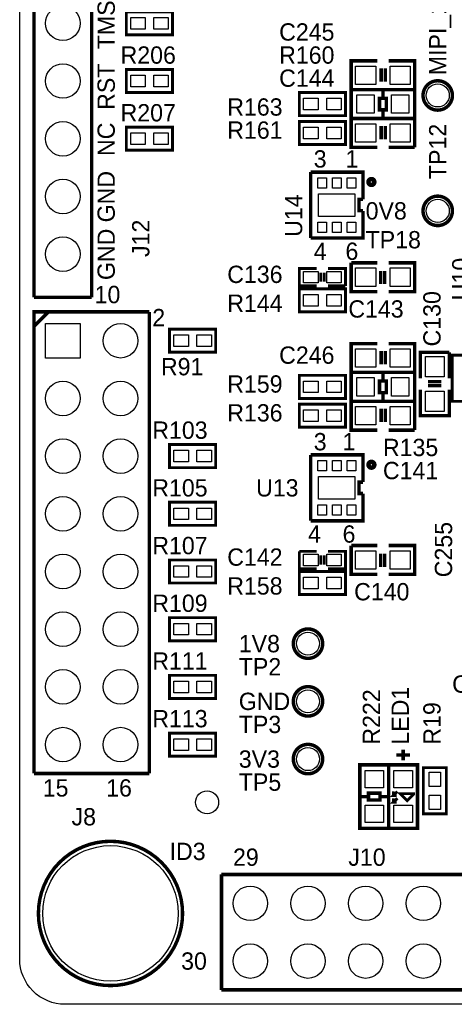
# Model space of a CAD drawing. Extents: x 0 to 83, y 0 to 145.
# Tile 1 of 21: x 0 to 19, y 0 to 43. Entities that reach past the tile are written whole.
import ezdxf

# ---------------------------------------------------------------- set-up
doc = ezdxf.new("R2010")
doc.units = 0
for name, color, linetype in [('BG_OUTLINE', 7, 'CONTINUOUS'), ('BG_SILKSCREEN_TOP', 7, 'CONTINUOUS'), ('PG_SILKSCREEN_TOP', 7, 'CONTINUOUS'), ('PIN_TOP', 12, 'CONTINUOUS'), ('RD_SILKSCREEN_TOP', 7, 'CONTINUOUS')]:
    doc.layers.add(name, color=color, linetype=linetype)

msp = doc.modelspace()

# ---------------------------------------------------------------- linework, layer by layer
at = {"layer": 'BG_OUTLINE'}
msp.add_lwpolyline([(1.999996, 139.999974), (78.068424, 139.999974, -0.414214), (80.06842, 137.999978), (80.06842, 1.999996, -0.414214), (78.068424, 0), (1.999996, 0, -0.414214), (0, 1.999996), (0, 56.291734)], format="xyb", dxfattribs=at)
at = {"layer": 'PG_SILKSCREEN_TOP'}
for points, const_width in [([(0.635, 31.115), (0.635, 57.785), (3.175, 57.785)], 0.1524), ([(3.175, 57.785), (3.175, 31.115)], 0.1524), ([(6.731, 42.672), (4.699, 42.672), (4.699, 43.688), (6.731, 43.688), (6.731, 42.672)], 0.127), ([(6.731, 40.132), (4.699, 40.132), (4.699, 41.148), (6.731, 41.148), (6.731, 40.132)], 0.127), ([(15.748, 40.259), (14.605, 40.259), (14.605, 41.529), (15.748, 41.529)], 0.1524), ([(15.9258, 40.6146), (15.9258, 41.1988)], 0.1524), ([(16.1036, 40.6146), (16.1036, 41.1988)], 0.1524), ([(16.256, 41.529), (17.399, 41.529), (17.399, 40.259)], 0.1524), ([(14.605, 40.259), (17.399, 40.259), (17.399, 38.989), (14.605, 38.989), (14.605, 40.259)], 0.1524), ([(17.399, 40.259), (16.256, 40.259)], 0.1524), ([(12.319, 40.132), (14.351, 40.132), (14.351, 39.116), (12.319, 39.116), (12.319, 40.132)], 0.127), ([(16.002, 40.2082), (16.002, 39.878), (15.8496, 39.878), (15.8496, 39.37), (16.1544, 39.37), (16.1544, 39.878), (16.002, 39.878)], 0.1524), ([(16.002, 39.37), (16.002, 38.989)], 0.1524), ([(15.748, 37.719), (14.605, 37.719), (14.605, 38.989), (15.748, 38.989)], 0.1524), ([(16.256, 38.989), (17.399, 38.989), (17.399, 37.719)], 0.1524), ([(6.731, 37.592), (4.699, 37.592), (4.699, 38.608), (6.731, 38.608), (6.731, 37.592)], 0.127), ([(12.319, 38.862), (14.351, 38.862), (14.351, 37.846), (12.319, 37.846), (12.319, 38.862)], 0.127), ([(15.9258, 38.0746), (15.9258, 38.6588)], 0.1524), ([(16.1036, 38.0746), (16.1036, 38.6588)], 0.1524), ([(17.399, 37.719), (16.256, 37.719)], 0.1524), ([(12.819888, 36.629086), (12.819888, 33.728914)], 0.1524), ([(15.120112, 35.433), (15.120112, 36.629086), (12.819888, 36.629086)], 0.1524), ([(15.120112, 34.929064), (14.946122, 34.929064), (14.946122, 35.428936), (15.120112, 35.428936)], 0.1524), ([(12.819888, 33.728914), (15.120112, 33.728914), (15.120112, 34.925)], 0.1524), ([(14.605, 32.639), (15.748, 32.639)], 0.1524), ([(15.748, 31.369), (14.605, 31.369), (14.605, 32.639)], 0.1524), ([(16.256, 32.639), (17.399, 32.639), (17.399, 31.369), (16.256, 31.369)], 0.1524), ([(13.081, 31.623), (12.319, 31.623), (12.319, 32.385), (13.081, 32.385)], 0.127), ([(13.2588, 31.8008), (13.2588, 32.2072)], 0.127), ([(13.4112, 31.8008), (13.4112, 32.2072)], 0.127), ([(13.589, 32.385), (14.351, 32.385), (14.351, 31.623)], 0.127), ([(15.9004, 32.2834), (15.9004, 31.6992)], 0.1524), ([(16.0782, 32.2834), (16.0782, 31.6992)], 0.1524), ([(14.351, 31.623), (13.589, 31.623)], 0.127), ([(14.351, 30.48), (12.319, 30.48), (12.319, 31.496), (14.351, 31.496), (14.351, 30.48)], 0.127), ([(3.175, 31.115), (0.635, 31.115)], 0.1524), ([(0.635, 10.16), (0.635, 30.48), (5.715, 30.48)], 0.1524), ([(1.27, 30.48), (0.635, 29.845)], 0.1524), ([(5.715, 30.48), (5.715, 10.16)], 0.1524), ([(6.604, 29.718), (8.636, 29.718), (8.636, 28.702), (6.604, 28.702), (6.604, 29.718)], 0.127), ([(15.748, 27.813), (14.605, 27.813), (14.605, 29.083), (15.748, 29.083)], 0.1524), ([(16.256, 29.083), (17.399, 29.083), (17.399, 27.813)], 0.1524), ([(15.9258, 28.1686), (15.9258, 28.7528)], 0.1524), ([(16.1036, 28.1686), (16.1036, 28.7528)], 0.1524), ([(17.653, 27.559), (17.653, 28.702), (18.923, 28.702)], 0.1524), ([(18.923, 28.702), (18.923, 27.559)], 0.1524), ([(19.05, 26.543), (19.05, 28.575), (20.066, 28.575), (20.066, 26.543), (19.05, 26.543)], 0.127), ([(12.319, 27.686), (14.351, 27.686), (14.351, 26.67), (12.319, 26.67), (12.319, 27.686)], 0.127), ([(14.605, 27.813), (17.399, 27.813), (17.399, 26.543), (14.605, 26.543), (14.605, 27.813)], 0.1524), ([(16.002, 27.7622), (16.002, 27.432), (15.8496, 27.432), (15.8496, 26.924), (16.1544, 26.924), (16.1544, 27.432), (16.002, 27.432)], 0.1524), ([(17.399, 27.813), (16.256, 27.813)], 0.1524), ([(18.5674, 27.4066), (17.9832, 27.4066)], 0.1524), ([(18.5674, 27.2288), (17.9832, 27.2288)], 0.1524), ([(16.002, 26.924), (16.002, 26.543)], 0.1524), ([(18.923, 27.051), (18.923, 25.908), (17.653, 25.908), (17.653, 27.051)], 0.1524), ([(14.351, 25.4), (12.319, 25.4), (12.319, 26.416), (14.351, 26.416), (14.351, 25.4)], 0.127), ([(15.748, 25.273), (14.605, 25.273), (14.605, 26.543), (15.748, 26.543)], 0.1524), ([(16.256, 26.543), (17.399, 26.543), (17.399, 25.273)], 0.1524), ([(15.9258, 25.6286), (15.9258, 26.2128)], 0.1524), ([(16.1036, 25.6286), (16.1036, 26.2128)], 0.1524), ([(17.399, 25.273), (16.256, 25.273)], 0.1524), ([(6.604, 24.638), (8.636, 24.638), (8.636, 23.622), (6.604, 23.622), (6.604, 24.638)], 0.127), ([(12.819888, 24.183086), (12.819888, 21.282914)], 0.1524), ([(15.120112, 22.987), (15.120112, 24.183086), (12.819888, 24.183086)], 0.1524), ([(15.120112, 22.483064), (14.946122, 22.483064), (14.946122, 22.982936), (15.120112, 22.982936)], 0.1524), ([(12.819888, 21.282914), (15.120112, 21.282914), (15.120112, 22.479)], 0.1524), ([(6.604, 22.098), (8.636, 22.098), (8.636, 21.082), (6.604, 21.082), (6.604, 22.098)], 0.127), ([(12.319, 19.939), (13.081, 19.939)], 0.127), ([(13.081, 19.177), (12.319, 19.177), (12.319, 19.939)], 0.127), ([(13.589, 19.939), (14.351, 19.939), (14.351, 19.177), (13.589, 19.177)], 0.127), ([(14.605, 20.193), (15.748, 20.193)], 0.1524), ([(15.748, 18.923), (14.605, 18.923), (14.605, 20.193)], 0.1524), ([(16.256, 20.193), (17.399, 20.193), (17.399, 18.923), (16.256, 18.923)], 0.1524), ([(6.604, 19.558), (8.636, 19.558), (8.636, 18.542), (6.604, 18.542), (6.604, 19.558)], 0.127), ([(13.2588, 19.7612), (13.2588, 19.3548)], 0.127), ([(13.4112, 19.7612), (13.4112, 19.3548)], 0.127), ([(15.9004, 19.8374), (15.9004, 19.2532)], 0.1524), ([(16.0782, 19.8374), (16.0782, 19.2532)], 0.1524), ([(14.351, 18.034), (12.319, 18.034), (12.319, 19.05), (14.351, 19.05), (14.351, 18.034)], 0.127), ([(6.604, 17.018), (8.636, 17.018), (8.636, 16.002), (6.604, 16.002), (6.604, 17.018)], 0.127), ([(6.604, 14.478), (8.636, 14.478), (8.636, 13.462), (6.604, 13.462), (6.604, 14.478)], 0.127), ([(6.604, 11.938), (8.636, 11.938), (8.636, 10.922), (6.604, 10.922), (6.604, 11.938)], 0.127), ([(16.891, 10.7442), (16.891, 11.2014)], 0.1524), ([(16.5862, 10.9728), (17.1958, 10.9728)], 0.1524), ([(14.986, 7.747), (14.986, 10.541), (16.256, 10.541), (16.256, 7.747), (14.986, 7.747)], 0.1524), ([(17.526, 10.541), (17.526, 7.747), (16.256, 7.747), (16.256, 10.541), (17.526, 10.541)], 0.1524), ([(17.78, 8.382), (17.78, 10.414), (18.796, 10.414), (18.796, 8.382), (17.78, 8.382)], 0.127), ([(5.715, 10.16), (0.635, 10.16)], 0.1524), ([(15.0368, 9.144), (15.367, 9.144), (15.367, 8.9916), (15.875, 8.9916), (15.875, 9.2964), (15.367, 9.2964), (15.367, 9.144)], 0.1524), ([(15.875, 9.144), (16.256, 9.144)], 0.1524), ([(16.637, 9.3726), (16.4592, 9.1948), (16.6116, 9.1948)], 0.127), ([(16.637, 9.0678), (16.4592, 8.89), (16.6116, 8.89)], 0.127), ([(16.4592, 9.1948), (16.4592, 9.3726)], 0.127), ([(16.4592, 8.89), (16.4592, 9.0678)], 0.127), ([(17.3482, 9.271), (16.764, 9.271), (17.0688, 8.9662), (17.3482, 9.2456), (17.3482, 9.271)], 0.127), ([(8.89, 5.715), (46.99, 5.715), (46.99, 0.635)], 0.1524), ([(8.89, 0.635), (8.89, 5.715)], 0.1524), ([(46.99, 0.635), (8.89, 0.635)], 0.1524)]:
    msp.add_lwpolyline(points, dxfattribs=dict(at, const_width=const_width))
for points, const_width in [([(19.061684, 40.005, 1), (17.768316, 40.005, 1), (19.061684, 40.005)], 0.1524), ([(15.621, 36.195, 1), (15.367, 36.195, 1), (15.621, 36.195)], 0.199898), ([(19.061684, 34.925, 1), (17.768316, 34.925, 1), (19.061684, 34.925)], 0.1524), ([(15.621, 23.749, 1), (15.367, 23.749, 1), (15.621, 23.749)], 0.199898), ([(13.346684, 15.875, 1), (12.053316, 15.875, 1), (13.346684, 15.875)], 0.1524), ([(13.346684, 13.335, 1), (12.053316, 13.335, 1), (13.346684, 13.335)], 0.1524), ([(13.346684, 10.795, 1), (12.053316, 10.795, 1), (13.346684, 10.795)], 0.1524), ([(7.174992, 3.999992, 1), (0.824992, 3.999992, 1), (7.174992, 3.999992)], 0.1524)]:
    msp.add_lwpolyline(points, format="xyb", dxfattribs=dict(at, const_width=const_width))
at = {"layer": 'PIN_TOP'}
for points in [[(5.5245, 43.434), (5.5245, 42.926), (4.8895, 42.926), (4.8895, 43.434)], [(6.5405, 43.434), (6.5405, 42.926), (5.9055, 42.926), (5.9055, 43.434)], [(15.6845, 41.3004), (15.6845, 40.4876), (14.7955, 40.4876), (14.7955, 41.3004)], [(17.2085, 41.3004), (17.2085, 40.4876), (16.3195, 40.4876), (16.3195, 41.3004)], [(5.5245, 40.894), (5.5245, 40.386), (4.8895, 40.386), (4.8895, 40.894)], [(6.5405, 40.894), (6.5405, 40.386), (5.9055, 40.386), (5.9055, 40.894)], [(12.5095, 39.37), (12.5095, 39.878), (13.1445, 39.878), (13.1445, 39.37)], [(13.5255, 39.37), (13.5255, 39.878), (14.1605, 39.878), (14.1605, 39.37)], [(14.859, 39.2176), (14.859, 40.0304), (15.621, 40.0304), (15.621, 39.2176)], [(16.383, 39.2176), (16.383, 40.0304), (17.145, 40.0304), (17.145, 39.2176)], [(12.5095, 38.1), (12.5095, 38.608), (13.1445, 38.608), (13.1445, 38.1)], [(13.5255, 38.1), (13.5255, 38.608), (14.1605, 38.608), (14.1605, 38.1)], [(15.6845, 38.7604), (15.6845, 37.9476), (14.7955, 37.9476), (14.7955, 38.7604)], [(17.2085, 38.7604), (17.2085, 37.9476), (16.3195, 37.9476), (16.3195, 38.7604)], [(5.5245, 38.354), (5.5245, 37.846), (4.8895, 37.846), (4.8895, 38.354)], [(6.5405, 38.354), (6.5405, 37.846), (5.9055, 37.846), (5.9055, 38.354)], [(13.129514, 35.925506), (13.129514, 36.382706), (13.510514, 36.382706), (13.510514, 35.925506)], [(13.7795, 35.925506), (13.7795, 36.382706), (14.1605, 36.382706), (14.1605, 35.925506)], [(14.429486, 35.925506), (14.429486, 36.382706), (14.810486, 36.382706), (14.810486, 35.925506)], [(13.1699, 35.6743), (14.7701, 35.6743), (14.7701, 34.6837), (13.1699, 34.6837)], [(13.129514, 33.975294), (13.129514, 34.432494), (13.510514, 34.432494), (13.510514, 33.975294)], [(13.7795, 33.975294), (13.7795, 34.432494), (14.1605, 34.432494), (14.1605, 33.975294)], [(14.429486, 33.975294), (14.429486, 34.432494), (14.810486, 34.432494), (14.810486, 33.975294)], [(13.1445, 32.258), (13.1445, 31.75), (12.5095, 31.75), (12.5095, 32.258)], [(14.1605, 32.258), (14.1605, 31.75), (13.5255, 31.75), (13.5255, 32.258)], [(14.7955, 31.5976), (14.7955, 32.4104), (15.6845, 32.4104), (15.6845, 31.5976)], [(16.3195, 31.5976), (16.3195, 32.4104), (17.2085, 32.4104), (17.2085, 31.5976)], [(13.1445, 31.242), (13.1445, 30.734), (12.5095, 30.734), (12.5095, 31.242)], [(14.1605, 31.242), (14.1605, 30.734), (13.5255, 30.734), (13.5255, 31.242)], [(1.143, 29.972), (2.667, 29.972), (2.667, 28.448), (1.143, 28.448)], [(6.7945, 28.956), (6.7945, 29.464), (7.4295, 29.464), (7.4295, 28.956)], [(7.8105, 28.956), (7.8105, 29.464), (8.4455, 29.464), (8.4455, 28.956)], [(15.6845, 28.8544), (15.6845, 28.0416), (14.7955, 28.0416), (14.7955, 28.8544)], [(17.2085, 28.8544), (17.2085, 28.0416), (16.3195, 28.0416), (16.3195, 28.8544)], [(17.8816, 28.5115), (18.6944, 28.5115), (18.6944, 27.6225), (17.8816, 27.6225)], [(12.5095, 26.924), (12.5095, 27.432), (13.1445, 27.432), (13.1445, 26.924)], [(13.5255, 26.924), (13.5255, 27.432), (14.1605, 27.432), (14.1605, 26.924)], [(14.859, 26.7716), (14.859, 27.5844), (15.621, 27.5844), (15.621, 26.7716)], [(16.383, 26.7716), (16.383, 27.5844), (17.145, 27.5844), (17.145, 26.7716)], [(17.8816, 26.9875), (18.6944, 26.9875), (18.6944, 26.0985), (17.8816, 26.0985)], [(13.1445, 26.162), (13.1445, 25.654), (12.5095, 25.654), (12.5095, 26.162)], [(14.1605, 26.162), (14.1605, 25.654), (13.5255, 25.654), (13.5255, 26.162)], [(15.6845, 26.3144), (15.6845, 25.5016), (14.7955, 25.5016), (14.7955, 26.3144)], [(17.2085, 26.3144), (17.2085, 25.5016), (16.3195, 25.5016), (16.3195, 26.3144)], [(6.7945, 23.876), (6.7945, 24.384), (7.4295, 24.384), (7.4295, 23.876)], [(7.8105, 23.876), (7.8105, 24.384), (8.4455, 24.384), (8.4455, 23.876)], [(13.129514, 23.479506), (13.129514, 23.936706), (13.510514, 23.936706), (13.510514, 23.479506)], [(13.7795, 23.479506), (13.7795, 23.936706), (14.1605, 23.936706), (14.1605, 23.479506)], [(14.429486, 23.479506), (14.429486, 23.936706), (14.810486, 23.936706), (14.810486, 23.479506)], [(13.1699, 23.2283), (14.7701, 23.2283), (14.7701, 22.2377), (13.1699, 22.2377)], [(6.7945, 21.336), (6.7945, 21.844), (7.4295, 21.844), (7.4295, 21.336)], [(7.8105, 21.336), (7.8105, 21.844), (8.4455, 21.844), (8.4455, 21.336)], [(13.129514, 21.529294), (13.129514, 21.986494), (13.510514, 21.986494), (13.510514, 21.529294)], [(13.7795, 21.529294), (13.7795, 21.986494), (14.1605, 21.986494), (14.1605, 21.529294)], [(14.429486, 21.529294), (14.429486, 21.986494), (14.810486, 21.986494), (14.810486, 21.529294)], [(14.7955, 19.1516), (14.7955, 19.9644), (15.6845, 19.9644), (15.6845, 19.1516)], [(16.3195, 19.1516), (16.3195, 19.9644), (17.2085, 19.9644), (17.2085, 19.1516)], [(12.5095, 19.304), (12.5095, 19.812), (13.1445, 19.812), (13.1445, 19.304)], [(13.5255, 19.304), (13.5255, 19.812), (14.1605, 19.812), (14.1605, 19.304)], [(6.7945, 18.796), (6.7945, 19.304), (7.4295, 19.304), (7.4295, 18.796)], [(7.8105, 18.796), (7.8105, 19.304), (8.4455, 19.304), (8.4455, 18.796)], [(13.1445, 18.796), (13.1445, 18.288), (12.5095, 18.288), (12.5095, 18.796)], [(14.1605, 18.796), (14.1605, 18.288), (13.5255, 18.288), (13.5255, 18.796)], [(6.7945, 16.256), (6.7945, 16.764), (7.4295, 16.764), (7.4295, 16.256)], [(7.8105, 16.256), (7.8105, 16.764), (8.4455, 16.764), (8.4455, 16.256)], [(6.7945, 13.716), (6.7945, 14.224), (7.4295, 14.224), (7.4295, 13.716)], [(7.8105, 13.716), (7.8105, 14.224), (8.4455, 14.224), (8.4455, 13.716)], [(6.7945, 11.176), (6.7945, 11.684), (7.4295, 11.684), (7.4295, 11.176)], [(7.8105, 11.176), (7.8105, 11.684), (8.4455, 11.684), (8.4455, 11.176)], [(16.0274, 9.525), (15.2146, 9.525), (15.2146, 10.287), (16.0274, 10.287)], [(16.4846, 10.287), (17.2974, 10.287), (17.2974, 9.525), (16.4846, 9.525)], [(18.542, 9.5885), (18.034, 9.5885), (18.034, 10.2235), (18.542, 10.2235)], [(18.542, 8.5725), (18.034, 8.5725), (18.034, 9.2075), (18.542, 9.2075)], [(16.0274, 8.001), (15.2146, 8.001), (15.2146, 8.763), (16.0274, 8.763)], [(16.4846, 8.763), (17.2974, 8.763), (17.2974, 8.001), (16.4846, 8.001)]]:
    msp.add_lwpolyline(points, close=True, dxfattribs=at)
for centre, radius in [((1.905, 43.18), 0.762), ((1.905, 40.64), 0.762), ((18.415, 40.005), 0.508), ((1.905, 38.1), 0.762), ((1.905, 35.56), 0.762), ((18.415, 34.925), 0.508), ((1.905, 33.02), 0.762), ((4.445, 29.21), 0.762), ((1.905, 26.67), 0.762), ((4.445, 26.67), 0.762), ((1.905, 24.13), 0.762), ((4.445, 24.13), 0.762), ((1.905, 21.59), 0.762), ((4.445, 21.59), 0.762), ((1.905, 19.05), 0.762), ((4.445, 19.05), 0.762), ((1.905, 16.51), 0.762), ((4.445, 16.51), 0.762), ((12.7, 15.875), 0.508), ((1.905, 13.97), 0.762), ((4.445, 13.97), 0.762), ((12.7, 13.335), 0.508), ((1.905, 11.43), 0.762), ((4.445, 11.43), 0.762), ((12.7, 10.795), 0.508), ((8.255, 8.89), 0.508), ((3.999992, 3.999992), 2.9845), ((10.16, 4.445), 0.762), ((12.7, 4.445), 0.762), ((15.24, 4.445), 0.762), ((17.78, 4.445), 0.762), ((10.16, 1.905), 0.762), ((12.7, 1.905), 0.762), ((15.24, 1.905), 0.762), ((17.78, 1.905), 0.762)]:
    msp.add_circle(centre, radius, dxfattribs=at)

# ---------------------------------------------------------------- texts
at = {"layer": 'BG_SILKSCREEN_TOP'}
for s, p in [('MIPI_1V8', (18.796, 40.894)), ('TMS', (4.191, 42.037)), ('RST', (4.191, 39.37)), ('NC', (4.191, 37.338)), ('GND', (4.191, 34.417)), ('GND', (4.191, 31.877))]:
    msp.add_text(s, height=0.762, rotation=90, dxfattribs=at).set_placement(p)
for s, p in [('0V8', (15.24, 34.544)), ('1V8', (9.652, 15.494)), ('GND', (9.652, 12.954)), ('3V3', (9.652, 10.414))]:
    msp.add_text(s, height=0.762, dxfattribs=at).set_placement(p)
at = {"layer": 'PG_SILKSCREEN_TOP'}
for s, p in [('3', (12.954, 36.83)), ('1', (14.351, 36.83)), ('4', (12.954, 32.766)), ('6', (14.351, 32.766)), ('10', (3.302, 30.861)), ('2', (5.842, 29.845)), ('3', (12.954, 24.384)), ('1', (14.224, 24.384)), ('4', (12.7, 20.32)), ('6', (14.224, 20.32)), ('15', (1.016, 9.144)), ('16', (3.81, 9.144)), ('29', (9.398, 6.096)), ('30', (7.112, 1.524))]:
    msp.add_text(s, height=0.762, dxfattribs=at).set_placement(p)
at = {"layer": 'RD_SILKSCREEN_TOP'}
for s, p in [('C245', (11.43, 42.418)), ('R206', (4.445, 41.402)), ('R160', (11.43, 41.402)), ('C144', (11.43, 40.386)), ('R163', (9.144, 39.116)), ('R207', (4.445, 38.862)), ('R161', (9.144, 38.1)), ('TP18', (15.24, 33.274)), ('C136', (9.144, 31.75)), ('R144', (9.144, 30.48)), ('C143', (14.478, 30.226)), ('C246', (11.43, 28.194)), ('R91', (6.223, 27.686)), ('R159', (9.144, 26.924)), ('R136', (9.144, 25.654)), ('R103', (5.842, 24.892)), ('R135', (16.002, 24.13)), ('C141', (16.002, 23.114)), ('R105', (5.842, 22.352)), ('U13', (10.414, 22.352)), ('R107', (5.842, 19.812)), ('C142', (9.144, 19.304)), ('R158', (9.144, 18.034)), ('C140', (14.732, 17.78)), ('R109', (5.842, 17.272)), ('R111', (5.842, 14.732)), ('TP2', (9.652, 14.478)), ('C243', (19.05, 13.716)), ('R113', (5.842, 12.192)), ('TP3', (9.652, 11.938)), ('TP5', (9.652, 9.398)), ('J8', (2.286, 7.874)), ('ID3', (6.604, 6.35)), ('J10', (14.478, 6.096))]:
    msp.add_text(s, height=0.762, dxfattribs=at).set_placement(p)
for s, p in [('TP12', (18.796, 36.322)), ('U14', (12.446, 33.782)), ('J12', (5.715, 32.893)), ('U10', (19.812, 30.988)), ('C130', (18.542, 28.956)), ('C255', (19.05, 18.796)), ('R222', (15.875, 11.43)), ('LED1', (17.145, 11.43)), ('R19', (18.542, 11.43))]:
    msp.add_text(s, height=0.762, rotation=90, dxfattribs=at).set_placement(p)

doc.saveas('drawing.dxf')
